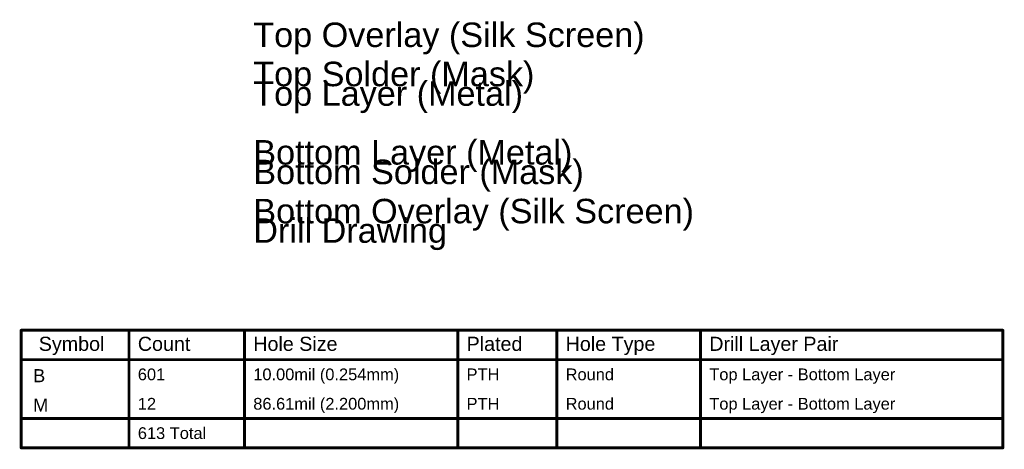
# Model space of a CAD drawing. Header units: millimetres. Extents: x -0.78 to 4.25, y -4.49 to 2.54.
# Tile 1 of 32: x -0.78 to 4.25, y -4.49 to -2.29. Entities that reach past the tile are written whole.
import ezdxf

# ---------------------------------------------------------------- set-up
doc = ezdxf.new("R2010")
doc.units = ezdxf.units.MM
doc.header["$MEASUREMENT"] = 0
for name, color, linetype in [('BottomLayer', 5, 'Continuous'), ('BottomOverlay', 54, 'Continuous'), ('BottomSolder', 6, 'Continuous'), ('DrillDrawing', 1, 'Continuous'), ('TopLayer', 1, 'Continuous'), ('TopOverlay', 2, 'Continuous'), ('TopSolder', 216, 'Continuous')]:
    doc.layers.add(name, color=color, linetype=linetype)
doc.styles.add('Arial', font='txt', dxfattribs={"height": 0.2})

msp = doc.modelspace()

# ---------------------------------------------------------------- linework, layer by layer
at = {"layer": 'DrillDrawing', "const_width": 0.015}
for points in [[(-0.7691, -3.878), (4.2455, -3.878)], [(-0.7691, -4.478), (-0.7691, -3.878)], [(-0.2182, -4.478), (-0.2182, -3.878)], [(0.3716, -4.478), (0.3716, -3.878)], [(1.4613, -4.478), (1.4613, -3.878)], [(1.9672, -4.478), (1.9672, -3.878)], [(2.701, -4.478), (2.701, -3.878)], [(4.2455, -4.478), (4.2455, -3.878)], [(-0.7691, -4.028), (4.2455, -4.028)], [(-0.7691, -4.328), (4.2455, -4.328)], [(-0.7691, -4.478), (4.2455, -4.478)]]:
    msp.add_lwpolyline(points, dxfattribs=at)
at = {"layer": 'DrillDrawing', "const_width": 0.0075}
for points in [[(-0.7728, -3.878, 1), (-0.7653, -3.878, 1)], [(-0.7728, -3.878, 1), (-0.7653, -3.878, 1)], [(-0.222, -3.878, 1), (-0.2145, -3.878, 1)], [(0.3679, -3.878, 1), (0.3754, -3.878, 1)], [(1.4576, -3.878, 1), (1.4651, -3.878, 1)], [(1.9634, -3.878, 1), (1.9709, -3.878, 1)], [(2.6972, -3.878, 1), (2.7047, -3.878, 1)], [(4.2418, -3.878, 1), (4.2493, -3.878, 1)], [(4.2418, -3.878, 1), (4.2493, -3.878, 1)], [(-0.7728, -4.028, 1), (-0.7653, -4.028, 1)], [(4.2418, -4.028, 1), (4.2493, -4.028, 1)], [(-0.7728, -4.328, 1), (-0.7653, -4.328, 1)], [(4.2418, -4.328, 1), (4.2493, -4.328, 1)], [(-0.7728, -4.478, 1), (-0.7653, -4.478, 1)], [(-0.7728, -4.478, 1), (-0.7653, -4.478, 1)], [(-0.222, -4.478, 1), (-0.2145, -4.478, 1)], [(0.3679, -4.478, 1), (0.3754, -4.478, 1)], [(1.4576, -4.478, 1), (1.4651, -4.478, 1)], [(1.9634, -4.478, 1), (1.9709, -4.478, 1)], [(2.6972, -4.478, 1), (2.7047, -4.478, 1)], [(4.2418, -4.478, 1), (4.2493, -4.478, 1)], [(4.2418, -4.478, 1), (4.2493, -4.478, 1)]]:
    msp.add_lwpolyline(points, format="xyb", close=True, dxfattribs=at)

# ---------------------------------------------------------------- texts
at = {"layer": 'BottomLayer', "style": 'Arial'}
msp.add_text('Bottom Layer (Metal)', height=0.125, rotation=360, dxfattribs=at).set_placement((0.4166, -3.0319))
at = {"layer": 'BottomOverlay', "style": 'Arial'}
msp.add_text('Bottom Overlay (Silk Screen)', height=0.125, rotation=360, dxfattribs=at).set_placement((0.4166, -3.3319))
at = {"layer": 'BottomSolder', "style": 'Arial'}
msp.add_text('Bottom Solder (Mask)', height=0.125, rotation=360, dxfattribs=at).set_placement((0.4166, -3.1319))
at = {"layer": 'DrillDrawing', "style": 'Arial'}
msp.add_text('Drill Drawing', height=0.125, rotation=360, dxfattribs=at).set_placement((0.4166, -3.4313))
for s, height, p in [('Symbol', 0.072, (-0.6791, -3.983)), ('Count', 0.072, (-0.1732, -3.983)), ('Hole Size', 0.072, (0.4166, -3.983)), ('Plated', 0.072, (1.5063, -3.983)), ('Hole Type', 0.072, (2.0122, -3.983)), ('Drill Layer Pair', 0.072, (2.746, -3.983)), ('601', 0.06, (-0.1732, -4.133)), ('10.00mil (0.254mm)', 0.06, (0.4166, -4.133)), ('PTH', 0.06, (1.5063, -4.133)), ('Round', 0.06, (2.0122, -4.133)), ('Top Layer - Bottom Layer', 0.06, (2.746, -4.133)), ('B', 0.0667, (-0.7082, -4.143)), ('12', 0.06, (-0.1732, -4.283)), ('86.61mil (2.200mm)', 0.06, (0.4166, -4.283)), ('PTH', 0.06, (1.5063, -4.283)), ('Round', 0.06, (2.0122, -4.283)), ('Top Layer - Bottom Layer', 0.06, (2.746, -4.283)), ('M', 0.0667, (-0.7082, -4.293)), ('613 Total', 0.06, (-0.1732, -4.433))]:
    msp.add_text(s, height=height, dxfattribs=at).set_placement(p)
at = {"layer": 'TopLayer', "style": 'Arial'}
msp.add_text('Top Layer (Metal)', height=0.125, rotation=360, dxfattribs=at).set_placement((0.4166, -2.7319))
at = {"layer": 'TopOverlay', "style": 'Arial'}
msp.add_text('Top Overlay (Silk Screen)', height=0.125, rotation=360, dxfattribs=at).set_placement((0.4166, -2.4319))
at = {"layer": 'TopSolder', "style": 'Arial'}
msp.add_text('Top Solder (Mask)', height=0.125, rotation=360, dxfattribs=at).set_placement((0.4166, -2.6319))

doc.saveas('drawing.dxf')
